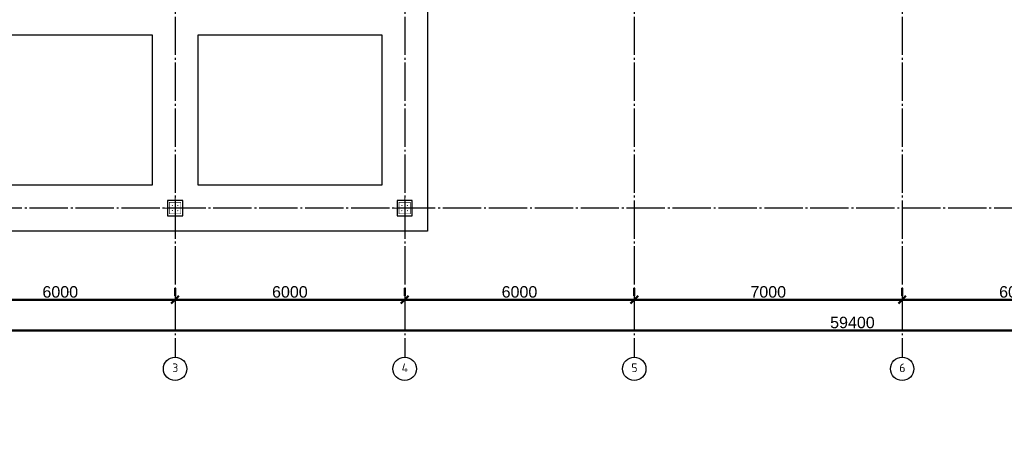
# Model space of a CAD drawing. Header units: millimetres. Extents: x -33345 to 4712671, y -3392 to 121473.
# Tile 60 of 256: x 458082 to 483811, y 58932 to 70184. Entities that reach past the tile are written whole.
import ezdxf

# ---------------------------------------------------------------- set-up
doc = ezdxf.new("R2010")
doc.units = ezdxf.units.MM
doc.linetypes.add('CENTER2', pattern=[28.575, 19.05, -3.175, 3.175, -3.175])
doc.linetypes.add('ГОСТ 2.303 5', pattern=[24, 20, -1.5, 1, -1.5])
doc.layers.add('00-Axes', color=1, linetype='CENTER2')
doc.styles.add('ISO', font='isocpeui.ttf')
doc.styles.add('ISOCPEUR_1.00', font='isocpeui.ttf')
doc.styles.get("Standard").update_dxf_attribs({"font": 'arial.ttf'})
doc.styles.add('X-U-RW-01$0$StyleROMANS', font='GOTHIC.TTF')
doc.dimstyles.new('ISO-25$0', dxfattribs={"dimtxt": 300, "dimasz": 200, "dimexe": 100, "dimexo": 300, "dimgap": 50, "dimtad": 1, "dimdec": 0, "dimtxsty": 'Standard', "dimblk": 'OBLIQUE', "dimcen": 250, "dimadec": 0, "dimazin": 0, "dimtfac": 1, "dimtdec": 0, "dimtmove": 0, "dimatfit": 3, "dimldrblk": 'OBLIQUE', "dimfxl": 1.25, "dimarcsym": 0})

# ---------------------------------------------------------------- blocks, each defined once
blk = doc.blocks.new('_Oblique')
at = {"color": 0, "linetype": 'ByBlock', "lineweight": -2}
blk.add_line((-0.5, -0.5), (0.5, 0.5), dxfattribs=at)
blk = doc.blocks.new('*D267')
at = {"color": 0, "lineweight": -2, "transparency": 16777216}
for p, q in [((-11273, -4026), (-11273, -4226)), ((-5273, -4026), (-5273, -4226)), ((-11273, -4326), (-5273, -4326))]:
    blk.add_line(p, q, dxfattribs=at)
at = {"layer": 'Defpoints', "color": 0, "lineweight": 30, "transparency": 16777216}
for p in [(-11273, -4326), (-5273, -4326), (-5273, -4326)]:
    blk.add_point(p, dxfattribs=at)
at = {"color": 0, "lineweight": -2, "transparency": 16777216, "xscale": 200, "yscale": 200, "zscale": 200, "rotation": 180}
blk.add_blockref('_Oblique', (-11273, -4326), dxfattribs=at)
at = {"color": 0, "lineweight": -2, "transparency": 16777216, "xscale": 200, "yscale": 200, "zscale": 200}
blk.add_blockref('_Oblique', (-5273, -4326), dxfattribs=at)
at = {"color": 0, "lineweight": 0, "transparency": 16777216, "insert": (-8273, -4123), "char_height": 300, "attachment_point": 5}
blk.add_mtext('6000', dxfattribs=at)
blk = doc.blocks.new('*D268')
at = {"color": 0, "lineweight": -2, "transparency": 16777216}
for p, q in [((-5273, -4026), (-5273, -4226)), ((727, -4026), (727, -4226)), ((-5273, -4326), (727, -4326))]:
    blk.add_line(p, q, dxfattribs=at)
at = {"layer": 'Defpoints', "color": 0, "lineweight": 30, "transparency": 16777216}
for p in [(-5273, -4326), (727, -4326), (727, -4326)]:
    blk.add_point(p, dxfattribs=at)
at = {"color": 0, "lineweight": -2, "transparency": 16777216, "xscale": 200, "yscale": 200, "zscale": 200, "rotation": 180}
blk.add_blockref('_Oblique', (-5273, -4326), dxfattribs=at)
at = {"color": 0, "lineweight": -2, "transparency": 16777216, "xscale": 200, "yscale": 200, "zscale": 200}
blk.add_blockref('_Oblique', (727, -4326), dxfattribs=at)
at = {"color": 0, "lineweight": 0, "transparency": 16777216, "insert": (-2273, -4123), "char_height": 300, "attachment_point": 5}
blk.add_mtext('6000', dxfattribs=at)
blk = doc.blocks.new('*D269')
at = {"color": 0, "lineweight": -2, "transparency": 16777216}
for p, q in [((727, -4026), (727, -4226)), ((6727, -4026), (6727, -4226)), ((727, -4326), (6727, -4326))]:
    blk.add_line(p, q, dxfattribs=at)
at = {"layer": 'Defpoints', "color": 0, "lineweight": 30, "transparency": 16777216}
for p in [(727, -4326), (6727, -4326), (6727, -4326)]:
    blk.add_point(p, dxfattribs=at)
at = {"color": 0, "lineweight": -2, "transparency": 16777216, "xscale": 200, "yscale": 200, "zscale": 200, "rotation": 180}
blk.add_blockref('_Oblique', (727, -4326), dxfattribs=at)
at = {"color": 0, "lineweight": -2, "transparency": 16777216, "xscale": 200, "yscale": 200, "zscale": 200}
blk.add_blockref('_Oblique', (6727, -4326), dxfattribs=at)
at = {"color": 0, "lineweight": 0, "transparency": 16777216, "insert": (3727, -4123), "char_height": 300, "attachment_point": 5}
blk.add_mtext('6000', dxfattribs=at)
blk = doc.blocks.new('*D270')
at = {"color": 0, "lineweight": -2, "transparency": 16777216}
for p, q in [((6727, -4026), (6727, -4226)), ((13727, -4026), (13727, -4226)), ((6727, -4326), (13727, -4326))]:
    blk.add_line(p, q, dxfattribs=at)
at = {"layer": 'Defpoints', "color": 0, "lineweight": 30, "transparency": 16777216}
for p in [(6727, -4326), (13727, -4326), (13727, -4326)]:
    blk.add_point(p, dxfattribs=at)
at = {"color": 0, "lineweight": -2, "transparency": 16777216, "xscale": 200, "yscale": 200, "zscale": 200, "rotation": 180}
blk.add_blockref('_Oblique', (6727, -4326), dxfattribs=at)
at = {"color": 0, "lineweight": -2, "transparency": 16777216, "xscale": 200, "yscale": 200, "zscale": 200}
blk.add_blockref('_Oblique', (13727, -4326), dxfattribs=at)
at = {"color": 0, "lineweight": 0, "transparency": 16777216, "insert": (10227, -4123), "char_height": 300, "attachment_point": 5}
blk.add_mtext('7000', dxfattribs=at)
blk = doc.blocks.new('*D271')
at = {"color": 0, "lineweight": -2, "transparency": 16777216}
for p, q in [((13727, -4026), (13727, -4226)), ((19727, -4026), (19727, -4226)), ((13727, -4326), (19727, -4326))]:
    blk.add_line(p, q, dxfattribs=at)
at = {"layer": 'Defpoints', "color": 0, "lineweight": 30, "transparency": 16777216}
for p in [(13727, -4326), (19727, -4326), (19727, -4326)]:
    blk.add_point(p, dxfattribs=at)
at = {"color": 0, "lineweight": -2, "transparency": 16777216, "xscale": 200, "yscale": 200, "zscale": 200, "rotation": 180}
blk.add_blockref('_Oblique', (13727, -4326), dxfattribs=at)
at = {"color": 0, "lineweight": -2, "transparency": 16777216, "xscale": 200, "yscale": 200, "zscale": 200}
blk.add_blockref('_Oblique', (19727, -4326), dxfattribs=at)
at = {"color": 0, "lineweight": 0, "transparency": 16777216, "insert": (16727, -4123), "char_height": 300, "attachment_point": 5}
blk.add_mtext('6000', dxfattribs=at)
blk = doc.blocks.new('*D276')
at = {"color": 0, "lineweight": -2, "transparency": 16777216}
for p, q in [((-17273, -4826), (-17273, -5026)), ((42127, -4826), (42127, -5026)), ((42127, -5126), (-17273, -5126))]:
    blk.add_line(p, q, dxfattribs=at)
at = {"layer": 'Defpoints', "color": 0, "lineweight": 30, "transparency": 16777216}
for p in [(-17273, -5126), (-17273, -5126), (42127, -5126)]:
    blk.add_point(p, dxfattribs=at)
at = {"color": 0, "lineweight": -2, "transparency": 16777216, "xscale": 200, "yscale": 200, "zscale": 200, "rotation": 180}
blk.add_blockref('_Oblique', (-17273, -5126), dxfattribs=at)
at = {"color": 0, "lineweight": -2, "transparency": 16777216, "xscale": 200, "yscale": 200, "zscale": 200}
blk.add_blockref('_Oblique', (42127, -5126), dxfattribs=at)
at = {"color": 0, "lineweight": 0, "transparency": 16777216, "insert": (12427, -4923), "char_height": 300, "attachment_point": 5}
blk.add_mtext('59400', dxfattribs=at)
blk = doc.blocks.new('column')
at = {"lineweight": 0}
for points in [[(-68, 56, -1), (-68, 86, -1)], [(68, 56, 1), (68, 86, 1)], [(-68, -56, 1), (-68, -86, 1)], [(68, -56, -1), (68, -86, -1)]]:
    blk.add_hatch(color=0, dxfattribs=at).paths.add_polyline_path(points)
at = {"color": 0, "lineweight": 0}
for p, q in [((0, 300), (0, -300)), ((300, 0), (-300, 0))]:
    blk.add_line(p, q, dxfattribs=at)
at = {"lineweight": 30}
blk.add_lwpolyline([(-200, 200), (200, 200), (200, -200), (-200, -200)], close=True, dxfattribs=at)
at = {"color": 0, "lineweight": 0, "const_width": 15}
blk.add_lwpolyline([(150, -150), (150, 150), (-150, 150), (-150, -150)], close=True, dxfattribs=at)
blk = doc.blocks.new('gfffggfsre')
at = {"layer": '00-Axes', "color": 251, "linetype": 'ГОСТ 2.303 5', "ltscale": 50, "true_color": 0x636466}
for points in [[(-5273, 16269.4), (-5273, -5825.8)], [(727, 16269.4), (727, -5825.8)], [(6727, 16269.4), (6727, -5825.8)], [(13727, 16269.4), (13727, -5825.8)], [(13727, 16269.4), (13727, -5825.8)], [(42327, -1930.6), (-21034.5, -1930.6)]]:
    blk.add_lwpolyline(points, dxfattribs=at)
at = {"layer": '00-Axes', "color": 219, "linetype": 'ByBlock', "ltscale": 100, "true_color": 0x642165}
for centre in [(-5273, -6131.8), (727, -6131.8), (6727, -6131.8), (13727, -6131.8), (13727, -6131.8)]:
    blk.add_circle(centre, 306, dxfattribs=at)
at = {"layer": '00-Axes', "color": 219, "linetype": 'ByBlock', "ltscale": 100, "true_color": 0x642165, "char_height": 226.059, "attachment_point": 1, "style": 'ISOCPEUR_1.00'}
for s, insert in [('\\pxqc;{\\fISOCPEUR|b0|i0|c204|p34;3}', (-5654.2, -5991.9)), ('\\pxqc;{\\fISOCPEUR|b0|i0|c204|p34;4}', (345.8, -5991.9)), ('\\pxqc;{\\fISOCPEUR|b0|i0|c204|p34;5}', (6345.8, -5991.9)), ('\\pxqc;{\\fISOCPEUR|b0|i0|c204|p34;6}', (13345.8, -5991.9))]:
    blk.add_mtext_dynamic_manual_height_columns(s, width=772.479, gutter_width=706.4, heights=[0], dxfattribs=dict(at, insert=insert))
at = {"color": 18, "lineweight": 0, "true_color": 0x000000}
for base, p1, p2, picture, middle in [((-5273, -4325.8), (-11273, -4325.8), (-5273, -4325.8), '*D267', (-8273, -4122.6)), ((727, -4325.8), (-5273, -4325.8), (727, -4325.8), '*D268', (-2273, -4122.6)), ((6727, -4325.8), (727, -4325.8), (6727, -4325.8), '*D269', (3727, -4122.6)), ((13727, -4325.8), (6727, -4325.8), (13727, -4325.8), '*D270', (10227, -4122.6)), ((19727, -4325.8), (13727, -4325.8), (19727, -4325.8), '*D271', (16727, -4122.6)), ((-17273, -5125.8), (42127, -5125.8), (-17273, -5125.8), '*D276', (12427, -4922.6))]:
    dim = blk.add_linear_dim(base=base, p1=p1, p2=p2, dimstyle='ISO-25$0', dxfattribs=at)
    dim.commit()
    dim.dimension.update_dxf_attribs({"geometry": picture, "text_midpoint": middle})

msp = doc.modelspace()

# ---------------------------------------------------------------- linework, layer by layer
at = {"color": 5, "lineweight": 30, "ltscale": 10}
for points in [[(449542.185, 70991.959), (468742.185, 70991.959), (468742.185, 68061.959), (468742.185, 68061.959), (468742.185, 64661.959), (449542.185, 64661.959)], [(456742.185, 69791.959), (461542.185, 69791.959), (461542.185, 65861.959), (456742.185, 65861.959)], [(462742.185, 69791.959), (467542.185, 69791.959), (467542.185, 65861.959), (462742.185, 65861.959)]]:
    msp.add_lwpolyline(points, close=True, dxfattribs=at)

# ---------------------------------------------------------------- block references
at = {"color": 244, "lineweight": 50, "true_color": 0x991b1e}
msp.add_blockref('gfffggfsre', (467415.221, 67192.552), dxfattribs=at)
at = {"xscale": -1, "rotation": 270}
for p in [(462142.185, 65261.959), (468142.185, 65261.959)]:
    msp.add_blockref('column', p, dxfattribs=at)

# ---------------------------------------------------------------- texts
at = {"attachment_point": 1}
for s, insert, char_height, width, style in [('\\pi4343.31532;{\\LА-А\\P\\pi0;Армирование приямка. M 1:20}', (351439.431, 62275.551), 500, 9875.6458, 'ISO'), ('\\pi459.54;{\\LСечение 1-1}', (313715.202, 60078.462), 400, 17728.76474, 'X-U-RW-01$0$StyleROMANS')]:
    msp.add_mtext(s, dxfattribs=dict(at, insert=insert, char_height=char_height, width=width, style=style))

doc.saveas('drawing.dxf')
